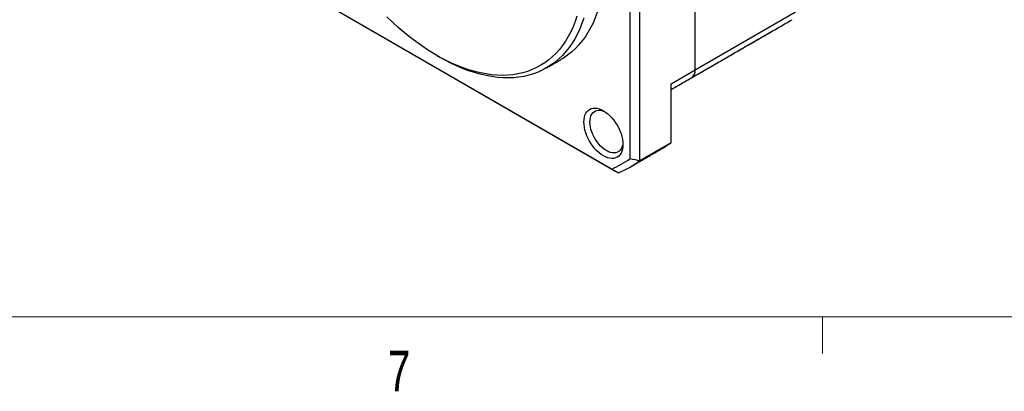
# Model space of a CAD drawing. Header units: millimetres. Extents: x 11 to 421, y 5 to 275.
# Tile 2 of 8: x 69 to 127, y 6 to 27. Entities that reach past the tile are written whole.
import ezdxf

# ---------------------------------------------------------------- set-up
doc = ezdxf.new("R2010")
doc.units = ezdxf.units.MM
doc.styles.add('SLDTEXTSTYLE0', font='TXT', dxfattribs={"width": 0.75})

msp = doc.modelspace()

# ---------------------------------------------------------------- linework, layer by layer
at = {"color": 7, "linetype": 'Continuous', "lineweight": 30}
for p, q in [((104.6093, 19.2557), (104.6093, 40.6111)), ((105.175, 19.1316), (105.175, 40.7352)), ((108.4277, 24.4623), (108.4277, 39.16)), ((108.4277, 24.4623), (108.4277, 39.16)), ((85.039, 29.3096), (103.5322, 18.6337)), ((85.2143, 29.2084), (103.9226, 18.4083)), ((108.4277, 24.4623), (114.3321, 27.8708)), ((112.9935, 26.7591), (113.0102, 26.7694)), ((110.606, 25.3815), (110.5894, 25.3712)), ((110.606, 25.3815), (110.5894, 25.3712)), ((107.0135, 23.6459), (108.4277, 24.4623)), ((107.0135, 20.1929), (107.0135, 23.6459)), ((105.175, 19.1316), (107.0135, 20.1929))]:
    msp.add_line(p, q, dxfattribs=at)
at = {"color": 7, "linetype": 'Continuous', "lineweight": 0}
for p, q in [((415.9568, 9.9587), (15.9068, 9.9587)), ((115.9129, 9.9587), (115.9129, 7.8048))]:
    msp.add_line(p, q, dxfattribs=at)
at = {"color": 7, "linetype": 'Continuous', "lineweight": 30, "flags": 128}
for points in [[(103.1244, 30.7906), (103.1173, 30.3863), (103.0961, 29.9909), (103.0608, 29.6049), (103.0114, 29.2289), (102.9481, 28.8637), (102.8708, 28.5096), (102.7798, 28.1675), (102.6753, 27.8376), (102.5573, 27.5207), (102.426, 27.2172), (102.2817, 26.9276), (102.1246, 26.6523), (101.9549, 26.3919), (101.773, 26.1466), (101.5791, 25.917), (101.3735, 25.7033), (101.1565, 25.506), (100.9285, 25.3253), (100.6899, 25.1615), (100.5351, 25.0676)], [(101.4817, 27.6286), (101.3737, 27.3069), (101.2522, 26.9984), (101.1176, 26.7035), (100.97, 26.4226), (100.8097, 26.1563), (100.6369, 25.905), (100.4519, 25.6691), (100.2551, 25.449), (100.0467, 25.2451), (99.8271, 25.0576), (99.5967, 24.8869), (99.3558, 24.7333), (99.1048, 24.5971), (98.8441, 24.4784), (98.5742, 24.3774), (98.2956, 24.2944), (98.0086, 24.2294), (97.7137, 24.1826), (97.4115, 24.154), (97.1024, 24.1436), (96.7869, 24.1516), (96.4655, 24.1779), (96.1389, 24.2224), (95.8074, 24.2851), (95.4717, 24.3658), (95.1324, 24.4645), (94.7899, 24.5809), (94.4448, 24.715), (94.0977, 24.8664), (93.7491, 25.0349), (93.3998, 25.2202), (93.0501, 25.422), (92.7007, 25.6401), (92.3522, 25.874), (92.0051, 26.1234), (91.66, 26.3878), (91.3175, 26.6668), (90.9781, 26.9599), (90.6424, 27.2668), (90.311, 27.5868)], [(101.8807, 27.5111), (101.7694, 27.1877), (101.6447, 26.8774), (101.5069, 26.5808), (101.3562, 26.2983), (101.1928, 26.0304), (101.017, 25.7775), (100.829, 25.54), (100.6292, 25.3183), (100.4179, 25.1128), (100.1953, 24.9237), (99.962, 24.7514), (99.7182, 24.5962), (99.4644, 24.4583), (99.2009, 24.3379), (98.9282, 24.2352), (98.6467, 24.1505), (98.3568, 24.0837), (98.0591, 24.0351), (97.754, 24.0046), (97.4419, 23.9925), (97.1235, 23.9985), (96.7991, 24.0229), (96.4693, 24.0655), (96.1347, 24.1262), (95.7958, 24.205), (95.4531, 24.3018), (95.1072, 24.4163), (94.7586, 24.5484), (94.4079, 24.6979), (94.0556, 24.8645), (93.7023, 25.048), (93.4356, 25.1974)], [(104.1846, 20.0744), (104.1774, 19.93), (104.1558, 19.7958), (104.1202, 19.6734), (104.0708, 19.5644), (104.0085, 19.4701), (103.9339, 19.3918), (103.8481, 19.3304), (103.752, 19.2868), (103.6469, 19.2613), (103.5341, 19.2544), (103.4151, 19.2662), (103.2913, 19.2965), (103.1642, 19.3449), (103.0356, 19.4109), (102.9069, 19.4935), (102.7799, 19.5917), (102.6561, 19.7044), (102.537, 19.8301), (102.4243, 19.9671), (102.3192, 20.1139), (102.2231, 20.2685), (102.1372, 20.429), (102.0627, 20.5934), (102.0003, 20.7597), (101.951, 20.9256), (101.9153, 21.0892), (101.8938, 21.2483), (101.8865, 21.4011), (101.8938, 21.5455), (101.9153, 21.6797), (101.951, 21.8021), (102.0003, 21.9111), (102.0627, 22.0053), (102.1372, 22.0836), (102.2231, 22.145), (102.3192, 22.1887), (102.4243, 22.2141), (102.537, 22.221), (102.6561, 22.2092), (102.7799, 22.1789), (102.9069, 22.1305), (103.0356, 22.0646), (103.1642, 21.982), (103.2913, 21.8837), (103.4151, 21.7711), (103.5341, 21.6454), (103.6469, 21.5083), (103.752, 21.3615), (103.8481, 21.2069), (103.9339, 21.0464), (104.0085, 20.882), (104.0708, 20.7158), (104.1202, 20.5499), (104.1558, 20.3863), (104.1774, 20.2271), (104.1846, 20.0744)], [(104.1809, 20.1829), (104.1775, 20.1473), (104.1564, 20.0261), (104.1215, 19.9168), (104.0733, 19.821), (104.0125, 19.7401), (103.9401, 19.6751), (103.8571, 19.6272), (103.7647, 19.5969), (103.6642, 19.5848), (103.5571, 19.591), (103.445, 19.6153), (103.3296, 19.6576), (103.2124, 19.717), (103.0952, 19.7929), (102.9797, 19.884), (102.8676, 19.989), (102.7605, 20.1065), (102.66, 20.2346), (102.5676, 20.3716), (102.4846, 20.5154), (102.4122, 20.6639), (102.3515, 20.815), (102.3033, 20.9665), (102.2683, 21.1161), (102.2472, 21.2616), (102.2401, 21.4011), (102.2472, 21.5323), (102.2683, 21.6534), (102.3033, 21.7627), (102.3515, 21.8585), (102.4122, 21.9395), (102.4846, 22.0044), (102.5676, 22.0524), (102.66, 22.0826), (102.7605, 22.0948), (102.8676, 22.0886), (102.9797, 22.0642), (103.0952, 22.022), (103.1278, 22.0071)]]:
    msp.add_lwpolyline(points, dxfattribs=at)
at = {"color": 7, "linetype": 'Continuous', "lineweight": 30}
for centre, radius, start, end in [((107.9319, 24.4108), 0.4984, 305.384711, 5.92747), ((107.9319, 24.4108), 0.4984, 305.384711, 5.92747), ((103.0612, 25.59), 6.6895, 300.001514, 306.215474), ((100.8123, 24.5874), 6.5456, 294.553246, 305.457506), ((101.2266, 24.523), 6.6826, 293.793084, 306.217668)]:
    msp.add_arc(centre, radius, start, end, dxfattribs=at)
for points, degree in [([(108.2206, 24.0044), (114.1249, 27.4129)], 1), ([(110.5894, 25.3712), (112.9935, 26.7591)], 1), ([(93.2235, 25.3199), (93.4356, 25.1974)], 1), ([(99.6865, 24.5777), (100.5351, 25.0676)], 1), ([(107.0135, 23.3069), (110.5894, 25.3712)], 1), ([(107.0135, 23.3076), (108.2206, 24.0044)], 1), ([(104.5676, 18.7355), (106.4061, 19.7968)], 1), ([(104.6093, 19.2557), (104.7978, 19.2141), (104.9864, 19.1727), (105.175, 19.1316)], 3), ([(103.5322, 18.6337), (103.6625, 18.5585), (103.7926, 18.4834), (103.9226, 18.4083)], 3)]:
    msp.add_open_spline(points, degree=degree, dxfattribs=at)

# ---------------------------------------------------------------- texts
at = {"color": 7, "linetype": 'Continuous', "lineweight": 0, "insert": (90.3586, 7.9568), "char_height": 2.3813, "attachment_point": 1, "style": 'SLDTEXTSTYLE0'}
msp.add_mtext('7', dxfattribs=at)

doc.saveas('drawing.dxf')
